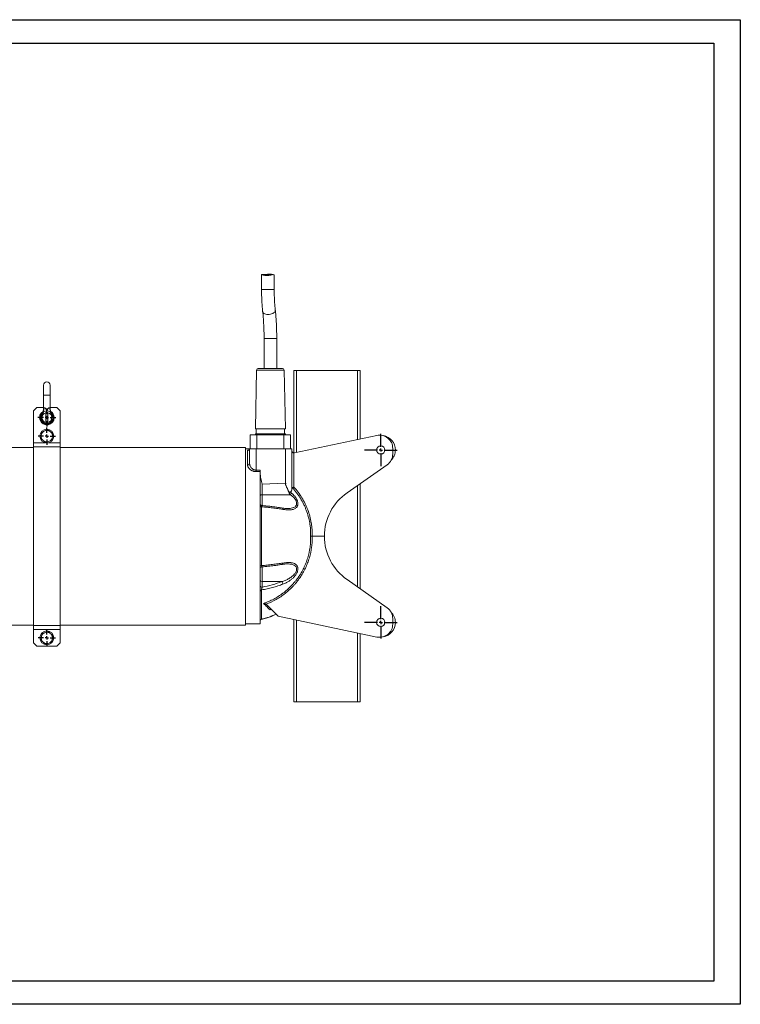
# Model space of a CAD drawing. Header units: millimetres. Extents: x 0 to 420, y 0 to 297.
# Tile 2 of 2: x 203 to 420, y 0 to 297. Entities that reach past the tile are written whole.
import ezdxf

# ---------------------------------------------------------------- set-up
doc = ezdxf.new("R2010")
doc.units = ezdxf.units.MM
doc.layers.add('AM_BOR', color=7, linetype='Continuous')

# ---------------------------------------------------------------- blocks, each defined once
blk = doc.blocks.new('SW_CENTERMARKSYMBOL_0')
at = {"layer": 'AM_BOR', "color": 0}
for p, q in [((0, 1), (0, 4.9)), ((-1, 0), (-4.9, 0)), ((0, 0), (-0.5, 0)), ((0, 0), (0, 0.5)), ((0, 0), (0, -0.5)), ((0, 0), (0.5, 0)), ((1, 0), (4.9, 0)), ((0, -1), (0, -4.9))]:
    blk.add_line(p, q, dxfattribs=at)
blk = doc.blocks.new('SW_CENTERMARKSYMBOL_1')
at = {"layer": 'AM_BOR', "color": 0}
for p, q in [((-1, 0), (-2.7, 0)), ((0, 0), (-0.5, 0)), ((0, 1), (0, 2.7)), ((0, 0), (0, 0.5)), ((0, 0), (0, -0.5)), ((0, 0), (0.5, 0)), ((1, 0), (2.7, 0)), ((0, -1), (0, -2.7))]:
    blk.add_line(p, q, dxfattribs=at)
blk = doc.blocks.new('SW_CENTERMARKSYMBOL_2')
at = {"layer": 'AM_BOR', "color": 0}
for p, q in [((-1, 0), (-2.6, 0)), ((0, 0), (-0.5, 0)), ((0, 1), (0, 2.6)), ((0, 0), (0, 0.5)), ((0, 0), (0, -0.5)), ((0, 0), (0.5, 0)), ((1, 0), (2.6, 0)), ((0, -1), (0, -2.6))]:
    blk.add_line(p, q, dxfattribs=at)
blk = doc.blocks.new('SW_CENTERMARKSYMBOL_3')
at = {"layer": 'AM_BOR', "color": 0}
for p, q in [((-1, 0), (-2.6, 0)), ((0, 0), (-0.5, 0)), ((0, 1), (0, 2.6)), ((0, 0), (0, 0.5)), ((0, 0), (0, -0.5)), ((0, 0), (0.5, 0)), ((1, 0), (2.6, 0)), ((0, -1), (0, -2.6))]:
    blk.add_line(p, q, dxfattribs=at)
blk = doc.blocks.new('SW_CENTERMARKSYMBOL_4')
at = {"layer": 'AM_BOR', "color": 0}
for p, q in [((0, 1), (0, 4.9)), ((-1, 0), (-4.9, 0)), ((0, 0), (-0.5, 0)), ((0, 0), (0, 0.5)), ((0, 0), (0, -0.5)), ((0, 0), (0.5, 0)), ((1, 0), (4.9, 0)), ((0, -1), (0, -4.9))]:
    blk.add_line(p, q, dxfattribs=at)

msp = doc.modelspace()

# ---------------------------------------------------------------- linework, layer by layer
at = {"color": 218, "linetype": 'Continuous', "lineweight": 30}
for p, q in [((7, 289.96), (412, 289.96)), ((412, 289.96), (412, 7)), ((412, 7), (7, 7))]:
    msp.add_line(p, q, dxfattribs=at)
at = {"color": 7, "linetype": 'Continuous', "lineweight": 15}
for p, q in [((275.6, 220.05), (275.6, 215.61)), ((279.06, 220.09), (275.66, 220.09)), ((279.42, 215.62), (279.42, 219.99)), ((276.36, 200.81), (276.36, 191.8)), ((280.18, 191.8), (280.18, 200.81)), ((274.12, 191.31), (273.75, 173.6)), ((281.92, 191.8), (274.62, 191.8)), ((282.79, 173.6), (282.42, 191.31)), ((285.37, 166.32), (285.37, 191.2)), ((286.17, 191.2), (285.37, 191.2)), ((286.17, 191.2), (304.57, 191.2)), ((304.57, 191.2), (305.37, 191.2)), ((305.37, 170.55), (305.37, 191.2)), ((209.85, 186.78), (209.85, 183.78)), ((211.85, 183.78), (211.85, 186.78)), ((209.85, 183.78), (209.85, 179.63)), ((211.85, 179.63), (211.85, 183.78)), ((207.85, 179.98), (206.85, 178.98)), ((206.85, 178.98), (206.85, 169.38)), ((209.85, 179.98), (207.85, 179.98)), ((210.85, 178.48), (210.55, 178.48)), ((210.55, 178.48), (210.55, 175.48)), ((211.15, 178.48), (210.85, 178.48)), ((211.15, 178.48), (211.15, 175.48)), ((212.15, 178.22), (211.75, 178.77)), ((213.85, 179.98), (211.85, 179.98)), ((214.85, 178.98), (213.85, 179.98)), ((214.85, 178.98), (214.85, 169.38)), ((210.85, 175.48), (210.55, 175.48)), ((211.15, 175.48), (210.85, 175.48)), ((282.79, 173.6), (273.75, 173.6)), ((273.97, 173.6), (273.97, 172.1)), ((282.57, 172.1), (282.57, 173.6)), ((206.85, 169.38), (206.85, 168.18)), ((209.77, 170.06), (209.02, 170.69)), ((210.53, 169.44), (211.45, 169.79)), ((214.85, 169.38), (214.85, 168.18)), ((272.17, 171.8), (272.17, 167.6)), ((272.17, 171.8), (274.17, 171.8)), ((273.75, 172.1), (273.75, 171.84)), ((282.79, 172.1), (273.75, 172.1)), ((274.17, 171.8), (274.17, 167.6)), ((274.17, 171.8), (282.37, 171.8)), ((282.37, 171.8), (282.37, 167.6)), ((282.37, 171.8), (284.37, 171.8)), ((282.79, 171.84), (282.79, 172.1)), ((284.37, 171.8), (284.37, 167.6)), ((285.5, 166.33), (310.34, 171.61)), ((206.85, 168), (157.53, 168)), ((214.85, 168.18), (206.85, 168.18)), ((206.85, 168.18), (206.85, 114.22)), ((214.85, 168.18), (214.85, 114.22)), ((270.75, 168), (214.85, 168)), ((270.75, 124.78), (270.75, 168)), ((271.97, 167.6), (270.75, 167.6)), ((271.37, 162.73), (271.37, 167.01)), ((271.97, 167.6), (274.01, 167.6)), ((271.97, 163.22), (271.97, 167.6)), ((274.01, 167.6), (274.01, 161.12)), ((282.81, 167.6), (274.01, 167.6)), ((282.81, 157.18), (282.81, 167.6)), ((282.81, 167.6), (284.77, 167.6)), ((284.77, 167.6), (284.77, 155.55)), ((315.17, 167.7), (315.17, 166.03)), ((285.36, 166.32), (285.36, 156.01)), ((275.17, 114.8), (275.17, 160.7)), ((313.47, 162.76), (301.4, 154.3)), ((282.81, 157.18), (275.76, 156.88)), ((275.76, 156.88), (275.76, 153.66)), ((305.37, 125.31), (305.37, 157.09)), ((284.3, 153.71), (275.76, 153.66)), ((275.63, 150.06), (275.63, 132.33)), ((283.31, 149.57), (283.4, 149.57)), ((290.88, 141.2), (294.57, 141.2)), ((301.4, 128.09), (313.47, 119.64)), ((270.75, 114.4), (270.75, 124.78)), ((275.63, 125.02), (275.63, 116.15)), ((281.76, 127.5), (275.76, 127.57)), ((275.76, 127.57), (275.76, 125.86)), ((280.57, 117.11), (277.13, 120.55)), ((310.34, 110.79), (280.57, 117.11)), ((285.37, 91.2), (285.37, 116.09)), ((315.17, 116.36), (315.17, 114.7)), ((157.53, 114.4), (206.85, 114.4)), ((214.85, 114.22), (206.85, 114.22)), ((206.85, 114.22), (206.85, 113.02)), ((214.85, 113.02), (206.85, 113.02)), ((206.85, 113.02), (206.85, 109.02)), ((214.85, 114.4), (270.75, 114.4)), ((214.85, 114.22), (214.85, 113.02)), ((214.85, 113.02), (214.85, 109.02)), ((270.75, 114.8), (275.17, 114.8)), ((305.37, 91.2), (305.37, 111.84)), ((206.85, 109.02), (207.85, 108.02)), ((213.85, 108.02), (207.85, 108.02)), ((209.65, 109.32), (210.35, 108.62)), ((213.85, 108.02), (214.85, 109.02)), ((286.17, 91.2), (285.37, 91.2)), ((286.17, 91.2), (304.57, 91.2)), ((304.57, 91.2), (305.37, 91.2))]:
    msp.add_line(p, q, dxfattribs=at)
at = {"color": 8, "linetype": 'Continuous', "lineweight": 15}
for p, q in [((276.36, 200.81), (277.93, 200.81)), ((277.93, 200.81), (280.18, 200.81)), ((282.42, 191.31), (274.12, 191.31)), ((286.17, 166.47), (286.17, 191.2)), ((304.57, 170.38), (304.57, 191.2)), ((209.85, 183.78), (210.85, 183.78)), ((210.85, 183.78), (211.85, 183.78)), ((210.21, 169.38), (206.85, 169.38)), ((214.85, 169.38), (211.49, 169.38)), ((304.57, 125.87), (304.57, 156.53)), ((275.76, 153.66), (275.76, 150.43)), ((275.76, 131.98), (275.76, 127.57)), ((278.49, 119.13), (278.15, 119)), ((286.17, 91.2), (286.17, 115.92)), ((304.57, 91.2), (304.57, 112.01))]:
    msp.add_line(p, q, dxfattribs=at)
at = {"color": 8, "linetype": 'Continuous', "lineweight": 15, "flags": 128}
for points in [[(275.95, 208.89), (276, 208.72), (276.12, 208.54), (276.31, 208.39), (276.56, 208.26), (276.86, 208.17), (277.2, 208.11), (277.56, 208.09)], [(277.56, 208.09), (277.93, 208.11), (278.3, 208.17), (278.65, 208.26), (278.97, 208.39), (279.25, 208.54), (279.47, 208.72), (279.63, 208.91), (279.73, 209.1), (279.75, 209.3), (279.75, 209.32)], [(282.04, 149.3), (282.03, 149.4), (282.01, 149.49), (281.99, 149.56), (281.95, 149.63), (281.91, 149.67), (281.86, 149.7), (281.84, 149.7)], [(281.84, 132.69), (281.86, 132.7), (281.91, 132.72), (281.95, 132.77), (281.99, 132.83), (282.01, 132.91), (282.03, 133), (282.04, 133.1)]]:
    msp.add_lwpolyline(points, dxfattribs=at)
at = {"color": 7, "linetype": 'Continuous', "lineweight": 15, "flags": 128}
for points in [[(209.55, 178.22), (209.52, 178.25), (209.5, 178.27), (209.47, 178.3), (209.45, 178.32), (209.43, 178.34), (209.42, 178.35), (209.41, 178.36), (209.41, 178.36)], [(212.15, 178.22), (212.18, 178.25), (212.21, 178.27), (212.23, 178.3), (212.26, 178.32), (212.27, 178.34), (212.29, 178.35), (212.3, 178.36), (212.3, 178.36)], [(275.17, 153.47), (275.18, 153.51), (275.22, 153.54), (275.27, 153.57), (275.35, 153.6), (275.43, 153.63), (275.54, 153.64), (275.65, 153.66), (275.76, 153.66)], [(275.17, 150.27), (275.18, 150.23), (275.21, 150.2), (275.25, 150.17), (275.3, 150.14), (275.37, 150.11), (275.45, 150.09), (275.53, 150.07), (275.63, 150.06)], [(275.17, 132.13), (275.18, 132.16), (275.21, 132.2), (275.25, 132.23), (275.3, 132.26), (275.37, 132.28), (275.45, 132.31), (275.53, 132.32), (275.63, 132.33)]]:
    msp.add_lwpolyline(points, dxfattribs=at)
at = {"color": 7, "linetype": 'Continuous', "lineweight": 15}
for centre, radius in [((210.85, 171.38), 2.1), ((311.57, 167.2), 1.25), ((311.57, 115.2), 1.25), ((210.85, 110.52), 2.1)]:
    msp.add_circle(centre, radius, dxfattribs=at)
at = {"color": 8, "linetype": 'Continuous', "lineweight": 15}
for centre, radius, start, end in [((276.71, 356.49), 140.88, 269.551, 270.1884), ((277.72, 466.94), 251.33, 269.8736, 270.3872)]:
    msp.add_arc(centre, radius, start, end, dxfattribs=at)
at = {"color": 7, "linetype": 'Continuous', "lineweight": 15}
for centre, radius, start, end in [((274.62, 191.3), 0.5, 90, 178.8), ((281.92, 191.3), 0.5, 1.2, 90), ((210.85, 186.78), 1, 0, 180), ((210.85, 176.98), 2.2, 121.9796, 0), ((210.85, 176.98), 2, 136.2896, 43.7104), ((210.85, 176.98), 1.8, 136.2896, 43.7104), ((210.85, 176.98), 1.5, 101.537, 258.463), ((208.17, 179.59), 1.76, 328.6347, 6.9633), ((210.85, 176.98), 2, 90, 116.62), ((210.85, 176.98), 2, 63.38, 90), ((210.85, 176.98), 1.5, 281.537, 78.463), ((213.54, 179.59), 1.76, 173.0362, 211.3653), ((210.85, 176.98), 2.2, 0, 57.2409), ((210.85, 171.38), 1.7, 110.5576, 170.5576), ((210.85, 171.38), 1.7, 50.5576, 110.5576), ((210.85, 171.38), 1.7, 350.5576, 50.5576), ((210.85, 171.38), 1.7, 170.5576, 230.5576), ((210.85, 171.38), 1.7, 230.5576, 290.5576), ((210.85, 171.38), 1.7, 290.5576, 350.5576), ((273.43, 173), 1.2, 270, 285.4468), ((283.11, 173), 1.2, 254.5532, 270), ((311.17, 167.7), 4, 0, 102), ((311.57, 167.2), 4.4, 0, 80.6546), ((271.38, 167.61), 0.593, 269.3637, 359.3489), ((271.38, 167.61), 0.593, 269.3611, 359.2552), ((285.37, 166.92), 0.6, 180, 269), ((285.37, 166.92), 0.6, 269, 282), ((311.57, 167.2), 4.4, 314.2952, 0), ((311.17, 166.03), 4, 305, 0), ((271.42, 163.28), 0.553, 264.7929, 353.612), ((298.87, 161.49), 24.87, 180.8445, 181.865), ((282.7, 155.18), 2.17, 317.2569, 333.0561), ((310.57, 141.2), 16, 125, 180), ((275.77, 151.04), 0.6, 180.0083, 265.4389), ((310.57, 141.2), 16, 180, 235), ((275.77, 131.36), 0.6, 94.6198, 179.9948), ((275.7, 128.1), 0.532, 191.2255, 277.3003), ((275.7, 126.39), 0.532, 191.2255, 277.3003), ((275.63, 124.55), 0.466, 90.3238, 168.2137), ((280.58, 126.63), 1.46, 4.4481, 36.4727), ((311.17, 116.36), 4, 0, 55), ((275.77, 115.56), 0.6, 103.6984, 179.9951), ((275.77, 115.56), 0.6, 103.5465, 179.9879), ((275.77, 115.58), 0.593, 103.6449, 179.7236), ((311.57, 115.2), 4.4, 0, 45.7048), ((311.17, 114.7), 4, 258, 0), ((311.57, 115.2), 4.4, 279.3454, 0), ((210.85, 110.52), 1.7, 165.0188, 225.0188), ((210.85, 110.52), 1.7, 105.0188, 165.0188), ((210.85, 110.52), 1.7, 45.0188, 105.0188), ((210.85, 110.52), 1.7, 285.0188, 345.0188), ((210.85, 110.52), 1.7, 345.0188, 45.0188), ((210.85, 110.52), 1.7, 225.0188, 285.0188)]:
    msp.add_arc(centre, radius, start, end, dxfattribs=at)
for centre, major_axis, ratio, start_param, end_param in [((1317.85, 141.2), (1546.83, 0), 0.017455, 2.310502, 2.311522), ((1317.86, 141.2), (1546.83, 0), 0.017067, 2.310511, 2.311522), ((282.77, 159.22), (0.84, 1.88), 0.967724, 3.591118, 3.667512)]:
    msp.add_ellipse(centre, major_axis=major_axis, ratio=ratio, start_param=start_param, end_param=end_param, dxfattribs=at)
for points, knots in [([(277.17, 219.81), (276.97, 219.81), (276.57, 219.83), (276.09, 219.95), (275.8, 220.07), (275.66, 220.1), (275.6, 220.08), (275.61, 220.06), (275.62, 220.05)], [0, 0, 0, 0, 0.2284523, 0.4566186, 0.694335, 0.8117311, 0.9340943, 1, 1, 1, 1]), ([(276.43, 220.09), (276.52, 220.11), (276.8, 220.16), (277.35, 220.23), (278, 220.25), (278.57, 220.2), (278.92, 220.14), (279.03, 220.11), (279.03, 220.1)], [0, 0, 0, 0, 0.124007, 0.346285, 0.562906, 0.772354, 0.983775, 1, 1, 1, 1]), ([(279.42, 219.99), (279.42, 219.98), (279.45, 219.97), (279.34, 220.06), (279.07, 220.12), (278.65, 220.03), (278.12, 219.89), (277.61, 219.82), (277.28, 219.81), (277.17, 219.81)], [0, 0, 0, 0, 0.007642, 0.182689, 0.36495, 0.540129, 0.703761, 0.902286, 1, 1, 1, 1]), ([(275.6, 215.61), (275.6, 215.45), (275.6, 214.99), (275.61, 214.23), (275.64, 213.33), (275.67, 212.44), (275.72, 211.57), (275.78, 210.71), (275.85, 209.89), (275.91, 209.29), (275.94, 208.96), (275.95, 208.89)], [0, 0, 0, 0, 0.067645, 0.196202, 0.324817, 0.45352, 0.582368, 0.711425, 0.840768, 0.964001, 1, 1, 1, 1]), ([(279.75, 209.32), (279.73, 209.44), (279.69, 209.81), (279.63, 210.44), (279.57, 211.21), (279.52, 212.01), (279.48, 212.84), (279.45, 213.68), (279.43, 214.53), (279.42, 215.18), (279.42, 215.54), (279.42, 215.62)], [0, 0, 0, 0, 0.067556, 0.194801, 0.322475, 0.45059, 0.579041, 0.70774, 0.836617, 0.965609, 1, 1, 1, 1]), ([(275.95, 208.89), (275.97, 208.75), (276.01, 208.33), (276.08, 207.62), (276.15, 206.75), (276.21, 205.84), (276.26, 204.92), (276.31, 203.98), (276.34, 203.02), (276.36, 202.05), (276.36, 201.32), (276.36, 200.9), (276.36, 200.81)], [0, 0, 0, 0, 0.059784, 0.172588, 0.285664, 0.399028, 0.512616, 0.626378, 0.740272, 0.85426, 0.968309, 1, 1, 1, 1]), ([(280.18, 200.81), (280.18, 200.99), (280.18, 201.51), (280.17, 202.36), (280.15, 203.37), (280.11, 204.37), (280.07, 205.36), (280.01, 206.33), (279.94, 207.28), (279.86, 208.19), (279.8, 208.87), (279.76, 209.23), (279.75, 209.32)], [0, 0, 0, 0, 0.059849, 0.173582, 0.287348, 0.401162, 0.515055, 0.629058, 0.74321, 0.857557, 0.966344, 1, 1, 1, 1]), ([(209.85, 179.63), (209.85, 179.63), (209.86, 179.54), (209.84, 179.37), (209.8, 179.13), (209.73, 178.91), (209.65, 178.73), (209.56, 178.58), (209.48, 178.46), (209.42, 178.38), (209.38, 178.33), (209.36, 178.31), (209.36, 178.31), (209.36, 178.31)], [0, 0, 0, 0, 0.003599, 0.184461, 0.353064, 0.507955, 0.647028, 0.767465, 0.865757, 0.937889, 0.977834, 0.991418, 1, 1, 1, 1]), ([(209.41, 178.36), (209.38, 178.33), (209.35, 178.3), (209.36, 178.31), (209.36, 178.31)], [0, 0, 0, 0, 0.767698, 1, 1, 1, 1]), ([(209.96, 178.77), (209.93, 178.75), (209.9, 178.74), (209.84, 178.72), (209.81, 178.71), (209.76, 178.7), (209.73, 178.7), (209.7, 178.7), (209.69, 178.69), (209.68, 178.69), (209.67, 178.68), (209.67, 178.68)], [0, 0, 0, 0, 0.25, 0.25, 0.5, 0.5, 0.75, 0.75, 0.875, 0.875, 1, 1, 1, 1]), ([(209.91, 179.81), (209.93, 179.84), (209.95, 179.91), (210.02, 179.97), (210.11, 179.97), (210.21, 179.93), (210.36, 179.81), (210.54, 179.6), (210.68, 179.35), (210.77, 179.17), (210.82, 179.06), (210.84, 179.01), (210.85, 178.98), (210.85, 178.98)], [0, 0, 0, 0, 0.093399, 0.169049, 0.24508, 0.314749, 0.422085, 0.604405, 0.798617, 0.897967, 0.947812, 0.997693, 1, 1, 1, 1]), ([(210.85, 178.98), (210.85, 178.98), (210.87, 179.01), (210.89, 179.06), (210.94, 179.17), (211.03, 179.35), (211.17, 179.6), (211.35, 179.81), (211.5, 179.93), (211.6, 179.97), (211.68, 179.97), (211.75, 179.91), (211.78, 179.84), (211.8, 179.81)], [0, 0, 0, 0, 0.002306, 0.052188, 0.102032, 0.201382, 0.395594, 0.577916, 0.68525, 0.754919, 0.83095, 0.9066, 1, 1, 1, 1]), ([(211.75, 178.77), (211.78, 178.75), (211.81, 178.74), (211.87, 178.72), (211.9, 178.71), (211.94, 178.71), (211.95, 178.7), (211.97, 178.7), (211.99, 178.7), (212.01, 178.7), (212.01, 178.69), (212.03, 178.69), (212.03, 178.68), (212.04, 178.68)], [0, 0, 0, 0, 0.25, 0.25, 0.5, 0.5, 0.625, 0.625, 0.75, 0.75, 0.875, 0.875, 1, 1, 1, 1]), ([(212.35, 178.31), (212.35, 178.31), (212.35, 178.31), (212.34, 178.32), (212.32, 178.34), (212.27, 178.4), (212.17, 178.54), (212.05, 178.75), (211.93, 179.06), (211.86, 179.35), (211.86, 179.55), (211.86, 179.63)], [0, 0, 0, 0, 0.0000546, 0.0114345, 0.0273709, 0.080757, 0.1602081, 0.3783212, 0.5862292, 0.842558, 1, 1, 1, 1]), ([(212.35, 178.31), (212.35, 178.31), (212.35, 178.3), (212.32, 178.34), (212.3, 178.36)], [0, 0, 0, 0, 0.49798, 1, 1, 1, 1]), ([(209.18, 171.66), (209.2, 171.82), (209.23, 171.98), (209.28, 172.3), (209.31, 172.46), (209.34, 172.62)], [0, 0, 0, 0, 0.5, 0.5, 1, 1, 1, 1]), ([(210.26, 172.97), (210.1, 172.91), (209.95, 172.85), (209.64, 172.74), (209.49, 172.68), (209.34, 172.62)], [0, 0, 0, 0, 0.5, 0.5, 1, 1, 1, 1]), ([(211.18, 173.31), (211.02, 173.26), (210.87, 173.2), (210.56, 173.08), (210.41, 173.03), (210.26, 172.97)], [0, 0, 0, 0, 0.5, 0.5, 1, 1, 1, 1]), ([(211.18, 173.31), (211.3, 173.21), (211.43, 173.11), (211.68, 172.9), (211.81, 172.79), (211.93, 172.69)], [0, 0, 0, 0, 0.5, 0.5, 1, 1, 1, 1]), ([(211.93, 172.69), (212.06, 172.59), (212.19, 172.48), (212.44, 172.27), (212.56, 172.17), (212.69, 172.07)], [0, 0, 0, 0, 0.5, 0.5, 1, 1, 1, 1]), ([(209.18, 171.66), (209.14, 171.41), (209.08, 171.09), (209.03, 170.77), (209.02, 170.69)], [0, 0, 0, 0, 0.7514032, 1, 1, 1, 1]), ([(210.53, 169.44), (210.4, 169.55), (210.28, 169.65), (210.03, 169.86), (209.9, 169.96), (209.77, 170.06)], [0, 0, 0, 0, 0.5, 0.5, 1, 1, 1, 1]), ([(211.45, 169.79), (211.6, 169.84), (211.76, 169.9), (212.06, 170.02), (212.22, 170.07), (212.37, 170.13)], [0, 0, 0, 0, 0.5, 0.5, 1, 1, 1, 1]), ([(212.37, 170.13), (212.4, 170.29), (212.42, 170.45), (212.48, 170.78), (212.5, 170.94), (212.53, 171.1)], [0, 0, 0, 0, 0.5, 0.5, 1, 1, 1, 1]), ([(212.53, 171.1), (212.56, 171.26), (212.58, 171.42), (212.64, 171.74), (212.66, 171.91), (212.69, 172.07)], [0, 0, 0, 0, 0.5, 0.5, 1, 1, 1, 1]), ([(271.37, 167.01), (271.37, 167.01), (271.37, 167.01), (271.37, 167.01), (271.37, 167.01), (271.37, 167.01), (271.37, 167.01)], [0, 0, 0, 0, 0.00000119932, 0.00000119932, 0.00000119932, 0.00002351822, 0.00002351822, 0.00002351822, 0.00002351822]), ([(271.97, 167.59), (271.97, 167.57), (271.97, 167.49), (271.92, 167.37), (271.85, 167.27), (271.79, 167.22), (271.79, 167.22), (271.79, 167.22)], [0, 0, 0, 0, 0.10515, 0.368053, 0.60037, 0.816803, 1, 1, 1, 1]), ([(274.02, 160.68), (273.82, 160.68), (273.63, 160.69), (273.35, 160.75), (273.26, 160.77), (273.08, 160.82), (272.99, 160.85), (272.82, 160.92), (272.74, 160.95), (272.59, 161.03), (272.51, 161.07), (272.3, 161.2), (272.18, 161.3), (272.01, 161.45), (271.95, 161.5), (271.85, 161.61), (271.81, 161.66), (271.68, 161.82), (271.61, 161.93), (271.52, 162.11), (271.49, 162.16), (271.45, 162.28), (271.43, 162.33), (271.39, 162.51), (271.37, 162.62), (271.37, 162.73)], [0, 0, 0, 0, 0.125, 0.125, 0.1875, 0.1875, 0.25, 0.25, 0.3125, 0.3125, 0.375, 0.375, 0.5, 0.5, 0.5625, 0.5625, 0.625, 0.625, 0.75, 0.75, 0.8125, 0.8125, 0.875, 0.875, 1, 1, 1, 1]), ([(271.97, 163.22), (271.97, 163.11), (271.98, 163), (272.02, 162.83), (272.03, 162.78), (272.06, 162.66), (272.08, 162.61), (272.14, 162.44), (272.19, 162.33), (272.31, 162.11), (272.38, 162.01), (272.55, 161.8), (272.64, 161.7), (272.8, 161.56), (272.85, 161.52), (272.97, 161.44), (273.03, 161.4), (273.17, 161.32), (273.23, 161.29), (273.34, 161.24), (273.38, 161.23), (273.45, 161.21), (273.49, 161.19), (273.6, 161.16), (273.68, 161.15), (273.84, 161.13), (273.93, 161.12), (274.01, 161.12)], [0, 0, 0, 0, 0.125, 0.125, 0.1875, 0.1875, 0.25, 0.25, 0.375, 0.375, 0.5, 0.5, 0.625, 0.625, 0.6875, 0.6875, 0.75, 0.75, 0.8125, 0.8125, 0.84375, 0.84375, 0.875, 0.875, 0.9375, 0.9375, 1, 1, 1, 1]), ([(275.17, 161.14), (275.17, 161.1), (275.17, 161.06), (275.17, 160.98), (275.17, 160.94), (275.17, 160.86), (275.17, 160.83), (275.17, 160.76), (275.17, 160.73), (275.17, 160.7)], [0, 0, 0, 0, 0.25, 0.25, 0.5, 0.5, 0.75, 0.75, 1, 1, 1, 1]), ([(275.17, 160.34), (275.17, 160.04), (275.2, 159.75), (275.27, 159.17), (275.31, 158.88), (275.48, 158.02), (275.62, 157.45), (275.76, 156.88)], [0, 0, 0, 0, 0.25, 0.25, 0.5, 0.5, 1, 1, 1, 1]), ([(283.8, 154.58), (283.78, 154.62), (283.75, 154.7), (283.7, 154.83), (283.64, 154.96), (283.59, 155.09), (283.5, 155.29), (283.39, 155.55), (283.25, 155.86), (283.1, 156.19), (283, 156.42), (282.94, 156.57), (282.91, 156.62), (282.88, 156.69), (282.85, 156.77), (282.83, 156.83), (282.83, 156.87), (282.83, 156.89), (282.83, 156.9), (282.83, 156.9), (282.84, 156.91), (282.85, 156.95), (282.88, 157.02), (282.92, 157.1), (282.95, 157.16), (282.96, 157.19)], [0, 0, 0, 0, 0.047819, 0.09681, 0.146972, 0.198308, 0.250819, 0.370737, 0.50091, 0.6164, 0.750033, 0.765569, 0.781081, 0.811433, 0.846518, 0.871485, 0.877733, 0.884664, 0.887529, 0.888794, 0.89001, 0.901483, 0.931546, 0.967186, 1, 1, 1, 1]), ([(284.06, 153.91), (284.05, 153.95), (284.02, 154.04), (283.96, 154.17), (283.91, 154.3), (283.86, 154.44), (283.82, 154.53), (283.8, 154.58)], [0, 0, 0, 0, 0.191667, 0.387492, 0.587482, 0.791649, 1, 1, 1, 1]), ([(284.06, 153.91), (284.04, 153.97), (284.02, 154.03), (284, 154.13), (283.99, 154.17), (283.98, 154.24), (283.98, 154.27), (283.99, 154.32), (283.99, 154.34), (284, 154.37), (284, 154.39), (284.03, 154.43), (284.05, 154.46), (284.09, 154.49), (284.12, 154.51), (284.16, 154.53), (284.19, 154.54), (284.21, 154.54)], [0, 0, 0, 0, 0.25, 0.25, 0.375, 0.375, 0.5, 0.5, 0.5625, 0.5625, 0.625, 0.625, 0.75, 0.75, 0.875, 0.875, 1, 1, 1, 1]), ([(284.77, 155.55), (284.77, 155.43), (284.76, 155.32), (284.73, 155.11), (284.7, 155.01), (284.64, 154.87), (284.61, 154.83), (284.55, 154.75), (284.52, 154.71), (284.45, 154.64), (284.41, 154.61), (284.32, 154.57), (284.27, 154.55), (284.21, 154.54)], [0, 0, 0, 0, 0.25, 0.25, 0.5, 0.5, 0.625, 0.625, 0.75, 0.75, 0.875, 0.875, 1, 1, 1, 1]), ([(284.89, 155.83), (284.87, 155.83), (284.85, 155.81), (284.82, 155.78), (284.81, 155.76), (284.78, 155.69), (284.77, 155.63), (284.77, 155.58)], [0, 0, 0, 0, 0.25, 0.25, 0.5, 0.5, 1, 1, 1, 1]), ([(284.89, 155.83), (284.92, 155.84), (284.95, 155.86), (285.02, 155.88), (285.06, 155.9), (285.14, 155.93), (285.18, 155.94), (285.25, 155.97), (285.27, 155.98), (285.32, 155.99), (285.34, 156), (285.36, 156.01)], [0, 0, 0, 0, 0.25, 0.25, 0.5, 0.5, 0.75, 0.75, 0.875, 0.875, 1, 1, 1, 1]), ([(290.41, 141.2), (290.42, 141.87), (290.41, 142.54), (290.34, 143.54), (290.3, 143.88), (290.22, 144.54), (290.18, 144.87), (290.01, 145.86), (289.87, 146.5), (289.52, 147.78), (289.32, 148.41), (288.97, 149.35), (288.84, 149.66), (288.58, 150.27), (288.44, 150.58), (287.99, 151.48), (287.67, 152.06), (287.14, 152.92), (286.96, 153.2), (286.58, 153.76), (286.38, 154.03), (285.77, 154.83), (285.34, 155.34), (284.89, 155.83)], [0, 0, 0, 0, 0.125, 0.125, 0.1875, 0.1875, 0.25, 0.25, 0.375, 0.375, 0.5, 0.5, 0.5625, 0.5625, 0.625, 0.625, 0.75, 0.75, 0.8125, 0.8125, 0.875, 0.875, 1, 1, 1, 1]), ([(285.36, 156.01), (285.82, 155.51), (286.25, 154.99), (287.05, 153.91), (287.43, 153.35), (288.13, 152.2), (288.45, 151.61), (288.9, 150.69), (289.04, 150.38), (289.31, 149.76), (289.43, 149.45), (289.78, 148.5), (290.19, 147.22), (290.48, 145.91), (290.65, 144.92), (290.69, 144.58), (290.77, 143.91), (290.81, 143.57), (290.88, 142.56), (290.9, 141.88), (290.88, 141.2)], [0, 0, 0, 0, 0.125, 0.125, 0.25, 0.25, 0.375, 0.375, 0.4375, 0.4375, 0.5, 0.5, 0.625, 0.75, 0.75, 0.8125, 0.8125, 0.875, 0.875, 1, 1, 1, 1]), ([(284.64, 154.2), (284.81, 154.06), (284.98, 153.91), (285.3, 153.6), (285.46, 153.43), (285.68, 153.17), (285.75, 153.08), (285.88, 152.9), (285.95, 152.8), (286.13, 152.51), (286.24, 152.31), (286.35, 152.05), (286.37, 152), (286.41, 151.89), (286.43, 151.84), (286.48, 151.68), (286.5, 151.58), (286.54, 151.37), (286.56, 151.26), (286.57, 151.06), (286.57, 150.96), (286.55, 150.77), (286.54, 150.68), (286.49, 150.5), (286.47, 150.41), (286.4, 150.25), (286.36, 150.17), (286.27, 150.03), (286.22, 149.97), (286.05, 149.78), (285.93, 149.68), (285.65, 149.5), (285.5, 149.43), (285.19, 149.31), (285.03, 149.27), (284.69, 149.2), (284.51, 149.18), (284.24, 149.15), (284.15, 149.15), (283.97, 149.14), (283.88, 149.14), (283.6, 149.14), (283.41, 149.14), (282.83, 149.18), (282.44, 149.23), (282.04, 149.3)], [0, 0, 0, 0, 0.0625, 0.0625, 0.125, 0.125, 0.15625, 0.15625, 0.1875, 0.1875, 0.25, 0.25, 0.265625, 0.265625, 0.28125, 0.28125, 0.3125, 0.3125, 0.34375, 0.34375, 0.375, 0.375, 0.40625, 0.40625, 0.4375, 0.4375, 0.46875, 0.46875, 0.5, 0.5, 0.5625, 0.5625, 0.625, 0.625, 0.6875, 0.6875, 0.75, 0.75, 0.78125, 0.78125, 0.8125, 0.8125, 0.875, 0.875, 1, 1, 1, 1]), ([(282.04, 149.3), (281.53, 149.38), (281.02, 149.45), (279.98, 149.6), (278.92, 149.74), (277.84, 149.86), (276.74, 149.97), (276.19, 150.02), (275.63, 150.06)], [0, 0, 0, 0, 0.25, 0.25, 0.5, 0.75, 0.75, 1, 1, 1, 1]), ([(281.84, 149.7), (281.49, 149.76), (280.76, 149.87), (279.62, 150.03), (278.44, 150.18), (277.22, 150.31), (276.32, 150.39), (275.81, 150.43), (275.73, 150.44)], [0, 0, 0, 0, 0.180939, 0.37546, 0.570006, 0.76459, 0.959233, 1, 1, 1, 1]), ([(283.4, 149.55), (283.32, 149.55), (283.06, 149.55), (282.58, 149.59), (282.14, 149.65), (281.89, 149.69), (281.84, 149.7)], [0, 0, 0, 0, 0.169728, 0.529248, 0.918992, 1, 1, 1, 1]), ([(276.22, 120.92), (276.49, 121.01), (276.75, 121.1), (277.26, 121.3), (277.52, 121.41), (278.28, 121.74), (278.78, 121.98), (279.76, 122.49), (280.23, 122.77), (280.94, 123.21), (281.17, 123.37), (281.62, 123.68), (281.85, 123.85), (282.95, 124.67), (283.78, 125.4), (284.92, 126.59), (285.29, 127), (285.82, 127.64), (286, 127.86), (286.33, 128.3), (286.49, 128.52), (287.28, 129.65), (287.84, 130.6), (288.44, 131.84), (288.56, 132.09), (288.78, 132.6), (288.89, 132.85), (289.19, 133.63), (289.37, 134.15), (289.85, 135.73), (290.08, 136.8), (290.3, 138.43), (290.35, 138.98), (290.4, 139.81), (290.41, 140.09), (290.41, 140.64), (290.41, 140.92), (290.41, 141.2)], [0, 0, 0, 0, 0.03125, 0.03125, 0.0625, 0.0625, 0.125, 0.125, 0.1875, 0.1875, 0.21875, 0.21875, 0.25, 0.25, 0.375, 0.375, 0.4375, 0.4375, 0.46875, 0.46875, 0.5, 0.5, 0.625, 0.625, 0.65625, 0.65625, 0.6875, 0.6875, 0.75, 0.75, 0.875, 0.875, 0.9375, 0.9375, 0.96875, 0.96875, 1, 1, 1, 1]), ([(290.88, 141.2), (290.88, 140.92), (290.89, 140.64), (290.88, 140.09), (290.87, 139.81), (290.82, 138.98), (290.77, 138.44), (290.56, 136.8), (290.33, 135.74), (289.87, 134.16), (289.69, 133.63), (289.39, 132.86), (289.29, 132.6), (289.07, 132.09), (288.96, 131.84), (288.37, 130.6), (287.83, 129.65), (286.9, 128.28), (286.57, 127.84), (286.06, 127.19), (285.88, 126.97), (285.52, 126.56), (285.33, 126.35), (284.39, 125.34), (283.59, 124.6), (282.29, 123.58), (281.84, 123.26), (280.92, 122.64), (280.45, 122.35), (279, 121.54), (278, 121.08), (276.96, 120.69)], [0, 0, 0, 0, 0.03125, 0.03125, 0.0625, 0.0625, 0.125, 0.125, 0.25, 0.25, 0.3125, 0.3125, 0.34375, 0.34375, 0.375, 0.375, 0.5, 0.5, 0.5625, 0.5625, 0.59375, 0.59375, 0.625, 0.625, 0.75, 0.75, 0.8125, 0.8125, 0.875, 0.875, 1, 1, 1, 1]), ([(290.88, 141.2), (290.83, 141.2), (290.79, 141.2), (290.7, 141.2), (290.65, 141.2), (290.57, 141.2), (290.53, 141.2), (290.48, 141.2), (290.47, 141.2), (290.43, 141.2), (290.42, 141.2), (290.41, 141.2)], [0, 0, 0, 0, 0.25, 0.25, 0.5, 0.5, 0.75, 0.75, 0.875, 0.875, 1, 1, 1, 1]), ([(275.63, 132.33), (276.19, 132.38), (276.74, 132.43), (277.84, 132.54), (278.92, 132.66), (279.98, 132.8), (281.02, 132.94), (281.53, 133.02), (282.04, 133.1)], [0, 0, 0, 0, 0.25, 0.25, 0.5, 0.75, 0.75, 1, 1, 1, 1]), ([(275.73, 131.96), (276.01, 131.98), (276.71, 132.04), (277.8, 132.15), (279, 132.29), (280.18, 132.44), (281.12, 132.58), (281.67, 132.67), (281.84, 132.7)], [0, 0, 0, 0, 0.134666, 0.328296, 0.522079, 0.716041, 0.910201, 1, 1, 1, 1]), ([(281.84, 132.69), (281.99, 132.71), (282.34, 132.77), (282.84, 132.82), (283.19, 132.84), (283.34, 132.84)], [0, 0, 0, 0, 0.281088, 0.684332, 1, 1, 1, 1]), ([(282.04, 133.1), (282.55, 133.18), (283.05, 133.24), (283.78, 133.26), (284.02, 133.26), (284.36, 133.24), (284.48, 133.22), (284.71, 133.19), (284.82, 133.17), (285.14, 133.1), (285.35, 133.03), (285.73, 132.85), (285.91, 132.74), (286.1, 132.56), (286.14, 132.52), (286.21, 132.44), (286.24, 132.4), (286.33, 132.27), (286.39, 132.17), (286.45, 132.02), (286.47, 131.96), (286.51, 131.85), (286.52, 131.8), (286.56, 131.62), (286.57, 131.5), (286.57, 131.31), (286.57, 131.24), (286.55, 131.11), (286.54, 131.04), (286.51, 130.84), (286.48, 130.71), (286.41, 130.5), (286.38, 130.43), (286.33, 130.3), (286.3, 130.23), (286.21, 130.03), (286.14, 129.91), (285.99, 129.65), (285.9, 129.53), (285.73, 129.29), (285.64, 129.18), (285.45, 128.95), (285.35, 128.85), (285.14, 128.64), (285.04, 128.54), (284.71, 128.25), (284.48, 128.07), (284.02, 127.74), (283.79, 127.59), (283.42, 127.38), (283.3, 127.32), (283.05, 127.19), (282.93, 127.12), (282.55, 126.95), (282.3, 126.84), (282.04, 126.74)], [0, 0, 0, 0, 0.125, 0.125, 0.1875, 0.1875, 0.21875, 0.21875, 0.25, 0.25, 0.3125, 0.3125, 0.375, 0.375, 0.390625, 0.390625, 0.40625, 0.40625, 0.4375, 0.4375, 0.453125, 0.453125, 0.46875, 0.46875, 0.5, 0.5, 0.515625, 0.515625, 0.53125, 0.53125, 0.5625, 0.5625, 0.578125, 0.578125, 0.59375, 0.59375, 0.625, 0.625, 0.65625, 0.65625, 0.6875, 0.6875, 0.71875, 0.71875, 0.75, 0.75, 0.8125, 0.8125, 0.875, 0.875, 0.90625, 0.90625, 0.9375, 0.9375, 1, 1, 1, 1]), ([(282.04, 126.74), (281.53, 126.55), (281.02, 126.37), (279.98, 126.03), (278.92, 125.72), (277.84, 125.45), (276.74, 125.22), (276.19, 125.11), (275.63, 125.02)], [0, 0, 0, 0, 0.25, 0.25, 0.5, 0.75, 0.75, 1, 1, 1, 1]), ([(275.63, 125.02), (275.63, 125.05), (275.63, 125.08), (275.63, 125.15), (275.63, 125.19), (275.64, 125.26), (275.65, 125.3), (275.66, 125.38), (275.66, 125.42), (275.67, 125.49), (275.68, 125.53), (275.7, 125.6), (275.7, 125.64), (275.73, 125.74), (275.75, 125.8), (275.76, 125.86)], [0, 0, 0, 0, 0.125, 0.125, 0.25, 0.25, 0.375, 0.375, 0.5, 0.5, 0.625, 0.625, 0.75, 0.75, 1, 1, 1, 1]), ([(278.15, 119), (277.88, 119.26), (277.59, 119.55), (276.94, 120.2), (276.6, 120.55), (276.22, 120.92)], [0, 0, 0, 0, 0.5, 0.5, 1, 1, 1, 1]), ([(276.96, 120.69), (276.91, 120.73), (276.84, 120.76), (276.72, 120.81), (276.66, 120.83), (276.53, 120.87), (276.47, 120.88), (276.34, 120.91), (276.28, 120.92), (276.22, 120.92)], [0, 0, 0, 0, 0.25, 0.25, 0.5, 0.5, 0.75, 0.75, 1, 1, 1, 1]), ([(278.63, 119.06), (278.59, 119.1), (278.55, 119.12), (278.46, 119.15), (278.42, 119.15), (278.34, 119.13), (278.3, 119.11), (278.24, 119.08), (278.22, 119.06), (278.18, 119.03), (278.16, 119.01), (278.15, 119)], [0, 0, 0, 0, 0.25, 0.25, 0.5, 0.5, 0.75, 0.75, 0.875, 0.875, 1, 1, 1, 1]), ([(275.63, 116.15), (275.98, 116.24), (276.75, 116.44), (277.91, 116.81), (279.03, 117.22), (279.73, 117.52), (280.03, 117.65)], [0, 0, 0, 0, 0.233456, 0.50878, 0.784257, 1, 1, 1, 1]), ([(208.96, 110.01), (209, 110.17), (209.04, 110.33), (209.13, 110.64), (209.17, 110.8), (209.21, 110.96)], [0, 0, 0, 0, 0.5, 0.5, 1, 1, 1, 1]), ([(208.96, 110.01), (209.07, 109.89), (209.19, 109.78), (209.42, 109.55), (209.54, 109.43), (209.65, 109.32)], [0, 0, 0, 0, 0.5, 0.5, 1, 1, 1, 1]), ([(209.21, 110.96), (209.25, 111.12), (209.3, 111.27), (209.38, 111.59), (209.42, 111.75), (209.46, 111.91)], [0, 0, 0, 0, 0.5, 0.5, 1, 1, 1, 1]), ([(209.46, 111.91), (209.62, 111.95), (209.78, 111.99), (210.1, 112.08), (210.25, 112.12), (210.41, 112.16)], [0, 0, 0, 0, 0.5, 0.5, 1, 1, 1, 1]), ([(210.41, 112.16), (210.57, 112.2), (210.73, 112.25), (211.05, 112.33), (211.2, 112.37), (211.36, 112.42)], [0, 0, 0, 0, 0.5, 0.5, 1, 1, 1, 1]), ([(212.05, 111.72), (211.94, 111.84), (211.82, 111.95), (211.59, 112.18), (211.48, 112.3), (211.36, 112.42)], [0, 0, 0, 0, 0.5, 0.5, 1, 1, 1, 1]), ([(212.75, 111.03), (212.63, 111.14), (212.52, 111.26), (212.29, 111.49), (212.17, 111.61), (212.05, 111.72)], [0, 0, 0, 0, 0.5, 0.5, 1, 1, 1, 1]), ([(212.5, 110.08), (212.45, 109.92), (212.41, 109.76), (212.33, 109.45), (212.28, 109.29), (212.24, 109.13)], [0, 0, 0, 0, 0.5, 0.5, 1, 1, 1, 1]), ([(212.75, 111.03), (212.71, 110.87), (212.66, 110.71), (212.58, 110.4), (212.54, 110.24), (212.5, 110.08)], [0, 0, 0, 0, 0.5, 0.5, 1, 1, 1, 1]), ([(210.35, 108.62), (210.5, 108.67), (210.66, 108.71), (210.98, 108.79), (211.14, 108.83), (211.29, 108.88)], [0, 0, 0, 0, 0.5, 0.5, 1, 1, 1, 1]), ([(211.29, 108.88), (211.45, 108.92), (211.61, 108.96), (211.93, 109.05), (212.08, 109.09), (212.24, 109.13)], [0, 0, 0, 0, 0.5, 0.5, 1, 1, 1, 1])]:
    msp.add_open_spline(points, degree=3, knots=knots, dxfattribs=at)
for points in [[(209.41, 178.36), (209.5, 178.46), (209.59, 178.57), (209.67, 178.68)], [(209.96, 178.77), (209.84, 178.57), (209.71, 178.39), (209.55, 178.22)], [(212.04, 178.68), (212.12, 178.57), (212.2, 178.46), (212.3, 178.36)], [(284.21, 154.54), (284.36, 154.43), (284.5, 154.31), (284.64, 154.2)], [(284.3, 153.71), (284.22, 153.77), (284.14, 153.84), (284.06, 153.91)], [(275.76, 125.86), (276.81, 126.04), (278.86, 126.5), (280.81, 127.13), (281.76, 127.5)], [(276.96, 120.69), (277.03, 120.65), (277.08, 120.6), (277.13, 120.55)]]:
    msp.add_open_spline(points, degree=3, dxfattribs=at)
at = {"color": 8, "linetype": 'Continuous', "lineweight": 15}
for points, knots in [([(209.85, 179.63), (209.85, 179.63), (209.85, 179.63), (209.87, 179.69), (209.9, 179.76), (209.91, 179.81)], [0, 0, 0, 0, 0.183871, 0.496253, 1, 1, 1, 1]), ([(211.8, 179.81), (211.81, 179.75), (211.84, 179.67), (211.85, 179.62), (211.85, 179.63), (211.85, 179.63)], [0, 0, 0, 0, 0.643409, 0.912935, 1, 1, 1, 1]), ([(271.37, 167.01), (271.39, 167.05), (271.42, 167.14), (271.66, 167.23), (271.88, 167.28), (271.97, 167.29), (271.97, 167.29)], [0, 0, 0, 0, 0.32015, 0.772803, 0.996329, 1, 1, 1, 1]), ([(283.4, 149.57), (283.56, 149.57), (283.97, 149.55), (284.58, 149.63), (285.13, 149.77), (285.56, 149.99), (285.88, 150.24), (286.09, 150.56), (286.18, 150.91), (286.19, 151.28), (286.11, 151.62), (285.96, 151.97), (285.81, 152.25), (285.49, 152.69), (284.99, 153.21), (284.53, 153.54), (284.3, 153.71)], [0, 0, 0, 0, 0.071559, 0.177915, 0.284033, 0.349485, 0.414788, 0.496707, 0.539208, 0.58168, 0.660767, 0.679958, 0.730297, 0.78072, 0.890121, 1, 1, 1, 1]), ([(275.63, 150.06), (275.63, 150.12), (275.63, 150.24), (275.66, 150.37), (275.69, 150.44), (275.71, 150.44), (275.72, 150.43)], [0, 0, 0, 0, 0.261862, 0.528499, 0.806283, 1, 1, 1, 1]), ([(275.72, 131.96), (275.72, 131.96), (275.7, 131.95), (275.67, 131.99), (275.64, 132.1), (275.63, 132.23), (275.63, 132.32), (275.63, 132.33)], [0, 0, 0, 0, 0.065631, 0.365797, 0.651548, 0.921843, 1, 1, 1, 1]), ([(281.76, 127.5), (282.07, 127.6), (282.73, 127.83), (283.69, 128.29), (284.5, 128.8), (285.12, 129.33), (285.52, 129.75), (285.82, 130.16), (286.05, 130.6), (286.2, 131.1), (286.18, 131.49), (286.1, 131.76), (286, 131.97), (285.81, 132.21), (285.53, 132.43), (285.15, 132.61), (284.69, 132.74), (284.08, 132.84), (283.61, 132.83), (283.33, 132.82)], [0, 0, 0, 0, 0.0969, 0.200287, 0.305457, 0.365053, 0.425909, 0.46492, 0.504993, 0.563346, 0.61505, 0.628822, 0.661583, 0.695418, 0.743025, 0.792018, 0.850793, 0.91045, 1, 1, 1, 1]), ([(275.63, 116.15), (276.01, 116.25), (277.17, 116.56), (278.65, 117.05), (279.69, 117.53), (280.01, 117.68)], [0, 0, 0, 0, 0.2575766, 0.7731342, 1, 1, 1, 1]), ([(275.63, 116.15), (275.63, 116.15), (275.63, 116.14), (275.63, 116.15), (275.63, 116.15)], [0, 0, 0, 0, 0.404092, 1, 1, 1, 1])]:
    msp.add_open_spline(points, degree=3, knots=knots, dxfattribs=at)
at = {"layer": 'AM_BOR', "color": 7}
for p, q in [((0, 297), (420, 297)), ((420, 297), (420, 0)), ((420, 0), (0, 0))]:
    msp.add_line(p, q, dxfattribs=at)

# ---------------------------------------------------------------- block references
at = {"layer": 'AM_BOR'}
for name, p in [('SW_CENTERMARKSYMBOL_1', (210.85, 176.98)), ('SW_CENTERMARKSYMBOL_2', (210.85, 171.38)), ('SW_CENTERMARKSYMBOL_4', (311.57, 167.2)), ('SW_CENTERMARKSYMBOL_0', (311.57, 115.2)), ('SW_CENTERMARKSYMBOL_3', (210.85, 110.52))]:
    msp.add_blockref(name, p, dxfattribs=at)

doc.saveas('drawing.dxf')
